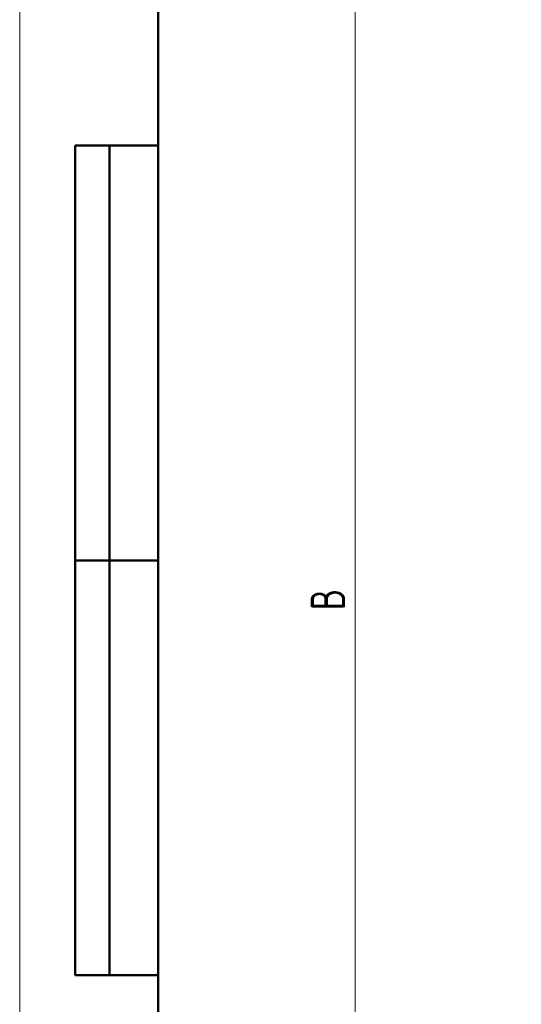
# Model space of a CAD drawing. Header units: millimetres. Extents: x 0 to 594, y 0 to 420.
# Tile 2 of 13: x 0 to 73, y 168 to 310. Entities that reach past the tile are written whole.
import ezdxf

# ---------------------------------------------------------------- set-up
doc = ezdxf.new("R2010")
doc.units = ezdxf.units.MM
doc.layers.add('ОСЕВЫЕ', color=7, linetype='Continuous')
doc.styles.add('SLDTEXTSTYLE0', font='TXT', dxfattribs={"width": 0.7, "bigfont": 'bigfont'})
doc.styles.add('SLDTEXTSTYLE1', font='TXT', dxfattribs={"width": 0.7})
doc.dimstyles.new('SLDDIMSTYLE0', dxfattribs={"dimtxt": 5, "dimasz": 5, "dimexe": 0, "dimexo": 0.0625, "dimgap": 1.25, "dimtad": 2, "dimdec": 1, "dimlfac": 2.5, "dimrnd": 1e-09, "dimzin": 12, "dimdsep": 46, "dimtxsty": 'SLDTEXTSTYLE1', "dimsah": 1, "dimcen": 0.09, "dimadec": 0, "dimazin": 3, "dimtfac": 1, "dimtdec": 3, "dimtofl": 0, "dimtmove": 0, "dimatfit": 3, "dimfxl": 0, "dimfrac": 2, "dimtolj": 1, "dimtzin": 12, "dimarcsym": 0})

# ---------------------------------------------------------------- blocks, each defined once
blk = doc.blocks.new('_D_1')
at = {"color": 7, "linetype": 'Continuous', "lineweight": 0}
for p, q in [((90.49, 338.39), (47.5, 338.39)), ((48.5, 114.39), (48.5, 338.39)), ((90.49, 114.39), (47.5, 114.39))]:
    blk.add_line(p, q, dxfattribs=at)
at = {"color": 7, "linetype": 'Continuous', "lineweight": 18}
for points in [[(48.5, 338.39), (47.73, 333.39), (49.27, 333.39)], [(48.5, 114.39), (49.27, 119.39), (47.73, 119.39)]]:
    blk.add_solid(points, dxfattribs=at)
at = {"color": 7, "linetype": 'Continuous', "lineweight": 18, "insert": (42.05, 224.78), "char_height": 5, "attachment_point": 1, "rotation": 90, "style": 'SLDTEXTSTYLE0'}
blk.add_mtext('В', dxfattribs=at)

msp = doc.modelspace()

# ---------------------------------------------------------------- linework, layer by layer
at = {"color": 7, "linetype": 'Continuous', "lineweight": 50}
for p, q in [((20, 415), (20, 5)), ((8, 172), (8, 292)), ((20, 292), (8, 292)), ((8, 172), (8, 292)), ((13, 172), (13, 292)), ((13, 172), (13, 292)), ((8, 232), (20, 232)), ((20, 232), (8, 232)), ((8, 172), (20, 172))]:
    msp.add_line(p, q, dxfattribs=at)
at = {"color": 7, "linetype": 'Continuous', "lineweight": 25}
msp.add_line((20, 292), (20, 5), dxfattribs=at)
msp.add_line((20, 292), (20, 5), dxfattribs=at)
at = {"layer": 'ОСЕВЫЕ', "lineweight": 18}
msp.add_line((0, 420), (0, 0), dxfattribs=at)

# ---------------------------------------------------------------- dimensions: what is measured, and where the dimension line sits
at = {"color": 7, "linetype": 'Continuous', "lineweight": 18}
dim = msp.add_linear_dim(base=(48.499, 338.385), p1=(90.499, 114.385), p2=(90.499, 338.385), angle=90, text='В', dimstyle='SLDDIMSTYLE0', dxfattribs=at)
dim.commit()
dim.dimension.update_dxf_attribs({"geometry": '_D_1', "text_midpoint": (48.499, 226.385), "dimtype": 160})

doc.saveas('drawing.dxf')
